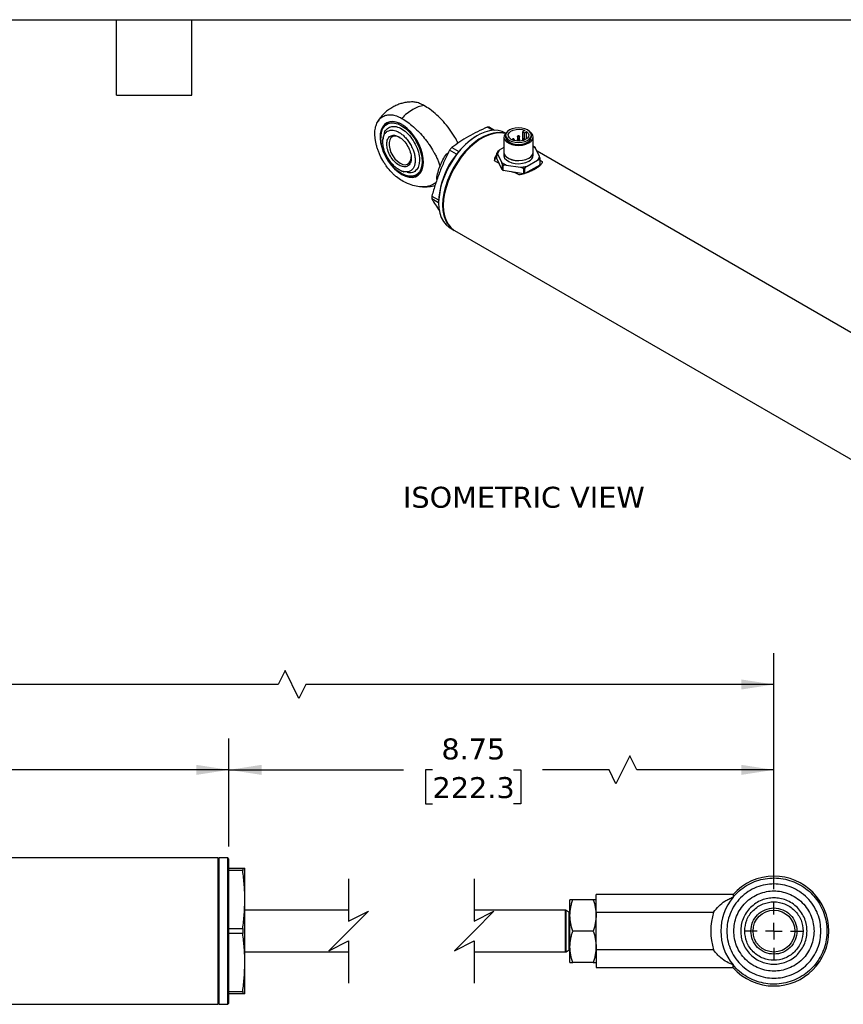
# Model space of a CAD drawing. Header units: inches. Extents: x 0.7 to 32.2, y 0.7 to 24.8.
# Tile 4 of 5: x 14.9 to 24.7, y 13 to 24.8. Entities that reach past the tile are written whole.
import ezdxf

# ---------------------------------------------------------------- set-up
doc = ezdxf.new("R2010")
doc.units = ezdxf.units.IN
doc.header["$LTSCALE"] = 3
doc.header["$MEASUREMENT"] = 0
doc.linetypes.add('SLD-Center', pattern=[0.75, 0.6, -0.05, 0.05, -0.05])
doc.linetypes.add('SLD-Solid', pattern=[0])
doc.layers.add('CENTER', color=40, linetype='SLD-Center')
doc.layers.add('DIMENSIONS', color=140, linetype='SLD-Solid', lineweight=25)
doc.layers.add('TEXT', color=140, linetype='SLD-Solid', lineweight=25)
doc.styles.add('SLDTEXTSTYLE0', font='VERDANA.TTF')
doc.dimstyles.new('SLDDIMSTYLE2', dxfattribs={"dimtxt": 0.254883, "dimasz": 0.39, "dimexe": 0, "dimexo": 0.0625, "dimgap": 0.063721, "dimtad": 0, "dimtih": 1, "dimtoh": 1, "dimrnd": 1e-09, "dimzin": 12, "dimdsep": 46, "dimtxsty": 'SLDTEXTSTYLE0', "dimsah": 1, "dimcen": 0.09, "dimadec": 0, "dimazin": 3, "dimtfac": 1, "dimtofl": 0, "dimtmove": 0, "dimatfit": 3, "dimfxl": 0, "dimfrac": 2, "dimtolj": 1, "dimtzin": 12, "dimarcsym": 0})
doc.dimstyles.new('SLDDIMSTYLE3', dxfattribs={"dimtxt": 0.254883, "dimasz": 0.39, "dimexe": 0, "dimexo": 0.0625, "dimgap": 0.063721, "dimtad": 0, "dimtih": 1, "dimtoh": 1, "dimrnd": 1e-09, "dimzin": 4, "dimdsep": 46, "dimtxsty": 'SLDTEXTSTYLE0', "dimsah": 1, "dimcen": 0.09, "dimadec": 0, "dimazin": 1, "dimtfac": 1, "dimtofl": 0, "dimtmove": 0, "dimatfit": 3, "dimfxl": 0, "dimfrac": 2, "dimtolj": 1, "dimtzin": 12, "dimarcsym": 0})

# ---------------------------------------------------------------- blocks, each defined once
blk = doc.blocks.new('_D_2')
at = {"layer": 'DIMENSIONS'}
for p, q in [((4.455, 14.363), (4.455, 17.183)), ((23.908, 14.363), (23.908, 17.183)), ((18.065, 16.974), (17.982, 16.808)), ((18.232, 16.641), (18.065, 16.974)), ((4.455, 16.808), (11.559, 16.808)), ((11.905, 16.808), (11.819, 16.808)), ((11.819, 16.808), (11.819, 16.403)), ((12.874, 16.808), (12.96, 16.808)), ((12.96, 16.808), (12.96, 16.403)), ((17.982, 16.808), (13.219, 16.808)), ((18.315, 16.808), (18.232, 16.641)), ((23.908, 16.808), (18.315, 16.808)), ((11.819, 16.403), (11.905, 16.403)), ((12.96, 16.403), (12.874, 16.403))]:
    blk.add_line(p, q, dxfattribs=at)
for points in [[(4.455, 16.808), (4.845, 16.748), (4.845, 16.868)], [(23.908, 16.808), (23.518, 16.868), (23.518, 16.748)]]:
    blk.add_solid(points, dxfattribs=at)
at = {"layer": 'DIMENSIONS', "char_height": 0.25, "attachment_point": 1, "style": 'SLDTEXTSTYLE0'}
for s, insert in [('21.69', (11.905, 17.182)), ('551.0', (11.905, 16.72))]:
    blk.add_mtext(s, dxfattribs=dict(at, insert=insert))
blk = doc.blocks.new('_D_3')
at = {"layer": 'DIMENSIONS'}
for p, q in [((5.895, 14.872), (5.895, 16.163)), ((17.395, 14.872), (17.395, 16.163)), ((5.895, 15.788), (10.731, 15.788)), ((11.077, 15.788), (10.991, 15.788)), ((10.991, 15.788), (10.991, 15.383)), ((12.046, 15.788), (12.132, 15.788)), ((12.132, 15.788), (12.132, 15.383)), ((17.395, 15.788), (12.392, 15.788)), ((10.991, 15.383), (11.077, 15.383)), ((12.132, 15.383), (12.046, 15.383))]:
    blk.add_line(p, q, dxfattribs=at)
for points in [[(5.895, 15.788), (6.285, 15.728), (6.285, 15.848)], [(17.395, 15.788), (17.005, 15.848), (17.005, 15.728)]]:
    blk.add_solid(points, dxfattribs=at)
at = {"layer": 'DIMENSIONS', "char_height": 0.25, "attachment_point": 1, "style": 'SLDTEXTSTYLE0'}
for s, insert in [('11.50', (11.077, 16.163)), ('292.1', (11.077, 15.701))]:
    blk.add_mtext(s, dxfattribs=dict(at, insert=insert))
blk = doc.blocks.new('_D_5')
at = {"layer": 'DIMENSIONS'}
for p, q in [((17.395, 14.872), (17.395, 16.163)), ((23.908, 14.363), (23.908, 16.163)), ((22.187, 15.955), (22.02, 15.621)), ((22.27, 15.788), (22.187, 15.955)), ((17.395, 15.788), (19.482, 15.788)), ((19.828, 15.788), (19.742, 15.788)), ((19.742, 15.788), (19.742, 15.383)), ((20.797, 15.788), (20.883, 15.788)), ((20.883, 15.788), (20.883, 15.383)), ((21.937, 15.788), (21.143, 15.788)), ((22.02, 15.621), (21.937, 15.788)), ((23.908, 15.788), (22.27, 15.788)), ((19.742, 15.383), (19.828, 15.383)), ((20.883, 15.383), (20.797, 15.383))]:
    blk.add_line(p, q, dxfattribs=at)
for points in [[(17.395, 15.788), (17.785, 15.728), (17.785, 15.848)], [(23.908, 15.788), (23.518, 15.848), (23.518, 15.728)]]:
    blk.add_solid(points, dxfattribs=at)
at = {"layer": 'DIMENSIONS', "char_height": 0.25, "attachment_point": 1, "style": 'SLDTEXTSTYLE0'}
for s, insert in [('8.75', (19.934, 16.163)), ('222.3', (19.828, 15.701))]:
    blk.add_mtext(s, dxfattribs=dict(at, insert=insert))
blk = doc.blocks.new('SW_CENTERMARKSYMBOL_1')
at = {"layer": 'CENTER', "color": 0}
for p, q in [((0, 0.2), (0, 0.35)), ((-0.2, 0), (-0.351, 0)), ((0, 0), (-0.1, 0)), ((0, 0), (0, 0.1)), ((0, 0), (0, -0.1)), ((0, 0), (0.1, 0)), ((0.2, 0), (0.35, 0)), ((0, -0.2), (0, -0.351))]:
    blk.add_line(p, q, dxfattribs=at)

msp = doc.modelspace()

# ---------------------------------------------------------------- linework, layer by layer
for p, q in [((20.549, 23.429), (20.482, 23.467)), ((20.509, 23.465), (20.569, 23.43)), ((20.931, 23.427), (20.905, 23.412)), ((20.905, 23.412), (20.926, 23.4)), ((20.905, 23.412), (20.905, 23.306)), ((20.926, 23.4), (20.952, 23.415)), ((20.952, 23.327), (20.952, 23.415)), ((19.209, 23.349), (19.209, 23.34)), ((20.365, 23.367), (20.357, 23.362)), ((20.681, 23.348), (20.681, 23.168)), ((20.701, 23.395), (20.693, 23.399)), ((20.702, 23.371), (20.702, 23.348)), ((20.781, 23.317), (20.781, 23.314)), ((20.804, 23.306), (20.804, 23.317)), ((20.843, 23.353), (20.843, 23.317)), ((20.843, 23.317), (20.843, 23.3)), ((20.867, 23.317), (20.867, 23.353)), ((20.867, 23.3), (20.867, 23.317)), ((20.906, 23.317), (20.906, 23.306)), ((20.926, 23.323), (20.926, 23.4)), ((20.93, 23.314), (20.93, 23.317)), ((21.009, 23.348), (21.009, 23.371)), ((21.029, 23.168), (21.029, 23.348)), ((20.115, 23.142), (20.032, 23.19)), ((20.058, 23.222), (20.141, 23.175)), ((20.681, 23.222), (20.626, 23.191)), ((21.053, 23.224), (21.029, 23.238)), ((21.059, 23.216), (21.029, 23.233)), ((21.105, 23.117), (21.059, 23.216)), ((26.715, 19.923), (21.077, 23.178)), ((19.993, 23.142), (20.022, 23.169)), ((20.005, 23.135), (19.993, 23.142)), ((20.625, 23.032), (20.57, 23.063)), ((20.596, 23.093), (20.596, 23.154)), ((20.661, 22.955), (20.596, 23.093)), ((20.606, 23.146), (20.652, 23.047)), ((20.68, 23.168), (20.68, 23.131)), ((20.958, 22.999), (21.084, 23.072)), ((21.031, 23.131), (21.031, 23.168)), ((21.109, 23.074), (21.109, 23.014)), ((21.114, 23.025), (21.114, 23.085)), ((21.114, 23.07), (21.14, 23.055)), ((20.661, 23.015), (20.661, 22.955)), ((20.674, 22.947), (20.674, 23.007)), ((20.915, 22.91), (20.674, 22.947)), ((20.709, 23.014), (20.88, 22.987)), ((20.915, 22.97), (20.915, 22.91)), ((21.109, 23.014), (20.933, 22.912)), ((20.933, 22.912), (20.933, 22.973)), ((19.457, 22.912), (19.464, 22.908)), ((19.883, 22.844), (19.878, 22.847)), ((19.881, 22.84), (19.878, 22.847)), ((20.863, 22.895), (20.808, 22.926)), ((19.82, 22.643), (19.901, 22.596)), ((19.901, 22.561), (19.82, 22.608)), ((19.901, 22.572), (19.901, 22.563)), ((20.037, 22.263), (20.084, 22.235)), ((20.092, 22.23), (26.059, 18.786)), ((17.265, 14.737), (7.211, 14.737)), ((17.28, 14.737), (17.265, 14.722)), ((17.265, 12.987), (17.265, 14.737)), ((17.38, 14.737), (17.28, 14.737)), ((17.28, 12.987), (17.28, 14.737)), ((17.395, 14.722), (17.38, 14.737)), ((17.38, 12.987), (17.38, 14.737)), ((17.395, 13.002), (17.395, 14.722)), ((17.395, 14.612), (17.559, 14.612)), ((17.559, 14.612), (17.585, 14.612)), ((17.559, 14.612), (17.559, 14.584)), ((17.585, 14.237), (17.585, 14.612)), ((17.559, 14.584), (17.395, 14.584)), ((17.585, 13.487), (17.585, 14.237)), ((21.504, 14.237), (21.47, 14.237)), ((21.47, 14.05), (21.47, 14.237)), ((21.749, 14.237), (21.504, 14.237)), ((21.783, 14.237), (21.749, 14.237)), ((23.419, 14.3), (21.783, 14.3)), ((21.783, 14.088), (21.783, 14.3)), ((23.419, 14.3), (23.419, 14.267)), ((18.825, 14.112), (17.585, 14.112)), ((21.416, 14.112), (20.325, 14.112)), ((21.416, 13.613), (21.416, 14.112)), ((21.462, 14.087), (21.424, 14.109)), ((21.424, 13.862), (21.424, 14.109)), ((21.47, 14.087), (21.462, 14.087)), ((21.462, 13.862), (21.462, 14.087)), ((21.47, 13.675), (21.47, 14.05)), ((21.783, 14.088), (23.187, 14.088)), ((21.783, 13.637), (21.783, 14.088)), ((17.395, 13.891), (17.559, 13.891)), ((17.559, 13.891), (17.559, 13.834)), ((17.559, 13.834), (17.395, 13.834)), ((21.424, 13.615), (21.424, 13.862)), ((21.462, 13.637), (21.462, 13.862)), ((21.749, 13.862), (21.504, 13.862)), ((21.47, 13.487), (21.47, 13.675)), ((17.585, 13.613), (18.825, 13.613)), ((20.325, 13.613), (21.416, 13.613)), ((21.424, 13.615), (21.462, 13.637)), ((21.462, 13.637), (21.47, 13.637)), ((21.783, 13.637), (21.783, 13.425)), ((23.187, 13.637), (21.783, 13.637)), ((17.585, 13.112), (17.585, 13.487)), ((21.47, 13.487), (21.504, 13.487)), ((21.749, 13.487), (21.504, 13.487)), ((21.749, 13.487), (21.783, 13.487)), ((21.783, 13.425), (23.419, 13.425)), ((23.419, 13.425), (23.419, 13.458)), ((17.395, 13.141), (17.559, 13.141)), ((17.559, 13.112), (17.395, 13.112)), ((17.559, 13.141), (17.559, 13.112)), ((17.585, 13.112), (17.559, 13.112)), ((6.015, 12.987), (17.265, 12.987)), ((17.265, 13.002), (17.28, 12.987)), ((17.28, 12.987), (17.38, 12.987)), ((17.38, 12.987), (17.395, 13.002))]:
    msp.add_line(p, q)
at = {"flags": 128}
for points in [[(19.461, 22.901), (19.504, 22.88), (19.547, 22.869), (19.587, 22.866), (19.623, 22.874), (19.655, 22.891), (19.681, 22.916), (19.7, 22.95), (19.713, 22.991), (19.719, 23.038), (19.717, 23.09), (19.708, 23.145), (19.691, 23.201), (19.668, 23.257), (19.639, 23.312), (19.605, 23.364), (19.567, 23.41), (19.526, 23.451), (19.482, 23.485), (19.439, 23.51), (19.395, 23.526), (19.354, 23.533), (19.316, 23.531), (19.282, 23.519), (19.253, 23.497), (19.23, 23.467), (19.213, 23.43), (19.204, 23.386), (19.202, 23.336), (19.208, 23.283), (19.221, 23.227), (19.24, 23.17), (19.266, 23.115), (19.298, 23.061), (19.334, 23.012), (19.374, 22.968), (19.417, 22.931), (19.461, 22.901)], [(19.464, 23.496), (19.432, 23.512), (19.39, 23.526), (19.35, 23.531), (19.313, 23.526), (19.28, 23.512), (19.253, 23.489), (19.232, 23.457), (19.218, 23.418), (19.21, 23.373), (19.209, 23.349)], [(19.457, 23.483), (19.5, 23.454), (19.541, 23.417), (19.58, 23.374), (19.616, 23.325), (19.646, 23.272), (19.671, 23.217), (19.689, 23.161), (19.7, 23.107), (19.704, 23.055), (19.7, 23.007), (19.689, 22.966), (19.671, 22.931), (19.646, 22.905), (19.616, 22.887), (19.58, 22.879), (19.541, 22.88), (19.5, 22.892), (19.457, 22.912), (19.414, 22.941), (19.372, 22.978), (19.333, 23.022), (19.298, 23.071), (19.267, 23.123), (19.243, 23.179), (19.224, 23.234), (19.213, 23.289), (19.209, 23.34), (19.213, 23.388), (19.224, 23.43), (19.243, 23.464), (19.267, 23.491), (19.298, 23.508), (19.333, 23.516), (19.372, 23.515), (19.414, 23.504), (19.457, 23.483)], [(20.693, 23.399), (20.661, 23.415), (20.613, 23.427), (20.562, 23.43), (20.508, 23.423), (20.452, 23.407), (20.394, 23.383), (20.336, 23.349), (20.278, 23.307), (20.221, 23.258), (20.167, 23.202), (20.116, 23.14), (20.069, 23.073), (20.026, 23.002), (19.989, 22.929), (19.958, 22.854), (19.933, 22.779), (19.915, 22.705), (19.904, 22.632), (19.901, 22.563), (19.904, 22.498), (19.915, 22.438), (19.933, 22.385), (19.958, 22.338), (19.989, 22.299), (20.026, 22.269), (20.037, 22.263)], [(20.718, 23.41), (20.695, 23.388), (20.683, 23.364), (20.682, 23.339), (20.691, 23.314), (20.711, 23.292), (20.74, 23.273), (20.776, 23.259), (20.817, 23.25), (20.861, 23.248), (20.904, 23.252), (20.944, 23.262), (20.978, 23.277)], [(20.964, 23.308), (20.988, 23.326), (21.004, 23.348), (21.009, 23.371), (21.004, 23.394), (20.988, 23.415), (20.964, 23.433), (20.932, 23.448), (20.895, 23.456), (20.855, 23.459), (20.816, 23.456), (20.779, 23.448), (20.747, 23.433), (20.722, 23.415), (20.707, 23.394), (20.702, 23.371), (20.707, 23.348), (20.722, 23.326), (20.747, 23.308), (20.779, 23.294), (20.816, 23.285), (20.855, 23.282), (20.895, 23.285), (20.932, 23.294), (20.964, 23.308)], [(20.952, 23.415), (20.971, 23.396), (20.978, 23.375), (20.975, 23.354), (20.961, 23.334), (20.937, 23.318), (20.906, 23.306), (20.87, 23.3), (20.833, 23.301), (20.798, 23.308), (20.768, 23.32), (20.746, 23.338), (20.734, 23.358), (20.733, 23.379), (20.743, 23.4), (20.763, 23.418), (20.792, 23.432), (20.826, 23.44), (20.863, 23.442), (20.899, 23.437), (20.931, 23.427)], [(20.978, 23.277), (21.005, 23.297), (21.023, 23.32), (21.029, 23.345), (21.025, 23.37), (21.011, 23.394), (20.993, 23.41)], [(19.441, 23.342), (19.409, 23.356), (19.379, 23.36), (19.353, 23.354), (19.331, 23.339), (19.316, 23.314), (19.309, 23.283), (19.309, 23.246), (19.316, 23.206), (19.331, 23.164), (19.353, 23.124), (19.379, 23.088), (19.409, 23.058), (19.441, 23.035), (19.472, 23.021), (19.502, 23.017), (19.529, 23.023), (19.55, 23.038), (19.565, 23.062), (19.573, 23.094), (19.574, 23.112)], [(20.697, 23.391), (20.661, 23.399), (20.61, 23.402), (20.556, 23.396), (20.499, 23.38), (20.442, 23.355), (20.383, 23.321), (20.326, 23.28), (20.269, 23.23), (20.215, 23.174), (20.164, 23.112), (20.117, 23.045), (20.074, 22.975), (20.037, 22.902), (20.006, 22.827), (19.981, 22.752), (19.963, 22.677), (19.952, 22.605), (19.948, 22.535), (19.952, 22.47), (19.963, 22.411), (19.981, 22.357), (20.006, 22.31), (20.037, 22.272), (20.074, 22.241), (20.088, 22.233)], [(20.696, 23.389), (20.669, 23.395), (20.618, 23.398), (20.564, 23.391), (20.507, 23.375), (20.45, 23.35), (20.391, 23.317), (20.333, 23.275), (20.277, 23.226), (20.223, 23.17), (20.172, 23.108), (20.125, 23.041), (20.082, 22.97), (20.045, 22.897), (20.014, 22.822), (19.989, 22.747), (19.971, 22.673), (19.96, 22.6), (19.956, 22.531), (19.96, 22.466), (19.971, 22.406), (19.989, 22.352), (20.014, 22.306), (20.045, 22.267), (20.082, 22.237), (20.092, 22.23)], [(20.702, 23.348), (20.707, 23.325), (20.722, 23.304), (20.747, 23.286), (20.779, 23.272), (20.816, 23.263), (20.855, 23.26), (20.895, 23.263), (20.932, 23.272), (20.964, 23.286)], [(20.782, 23.314), (20.782, 23.314), (20.781, 23.317)], [(20.804, 23.317), (20.804, 23.317), (20.804, 23.314), (20.801, 23.312), (20.797, 23.31), (20.793, 23.31), (20.792, 23.31)], [(20.847, 23.348), (20.844, 23.35), (20.843, 23.353)], [(20.867, 23.317), (20.867, 23.317), (20.866, 23.314), (20.864, 23.312), (20.86, 23.31), (20.855, 23.31), (20.851, 23.31), (20.847, 23.312), (20.844, 23.314), (20.843, 23.317)], [(20.867, 23.353), (20.867, 23.353), (20.866, 23.35), (20.864, 23.348), (20.86, 23.346), (20.855, 23.346), (20.851, 23.346), (20.847, 23.348)], [(20.91, 23.312), (20.907, 23.314), (20.906, 23.317)], [(20.681, 23.181), (20.68, 23.158), (20.69, 23.133), (20.71, 23.111), (20.739, 23.091), (20.776, 23.077), (20.817, 23.069), (20.861, 23.066), (20.904, 23.07), (20.945, 23.08), (20.98, 23.096)], [(20.68, 23.131), (20.68, 23.122), (20.69, 23.097), (20.71, 23.074), (20.739, 23.055), (20.776, 23.041), (20.817, 23.032), (20.861, 23.03), (20.904, 23.034), (20.945, 23.044), (20.98, 23.06)], [(20.681, 23.168), (20.682, 23.158), (20.691, 23.133), (20.711, 23.111), (20.74, 23.092), (20.776, 23.078), (20.817, 23.069), (20.861, 23.067), (20.904, 23.071), (20.944, 23.081), (20.978, 23.096)], [(19.464, 22.908), (19.475, 22.902), (19.518, 22.883), (19.559, 22.874), (19.598, 22.874), (19.633, 22.884), (19.662, 22.903), (19.687, 22.93), (19.704, 22.965), (19.715, 23.007), (19.719, 23.055)]]:
    msp.add_lwpolyline(points, dxfattribs=at)
msp.add_circle((23.908, 13.862), 0.25)
for centre, radius, start, end in [((19.899, 23.163), 0.599, 120.6902, 137.0439), ((19.768, 23.39), 0.337, 97.2121, 121.2266), ((20.473, 23.211), 0.257, 81.9467, 87.8343), ((20.886, 22.53), 0.986, 122.4546, 177.5508), ((20.918, 23.328), 0.0179, 242.664, 272.6026), ((20.925, 23.317), 0.00464, 317.8668, 358.5918), ((20.932, 23.356), 0.0771, 294.3096, 354.3702), ((20.848, 22.56), 1.031, 140.0404, 142.3705), ((20.95, 23.171), 0.0806, 291.8525, 7.1391), ((20.686, 23.054), 0.116, 140.5954, 175.5284), ((20.697, 23.113), 0.109, 151.9996, 156.1309), ((20.946, 23.174), 0.0839, 292.8864, 355.7934), ((20.947, 23.138), 0.0846, 292.8864, 355.7934), ((21.015, 23.125), 0.107, 331.975, 338.228), ((20.793, 23.228), 0.251, 238.2297, 241.7756), ((20.793, 23.168), 0.251, 238.2297, 241.7756), ((20.858, 23.396), 0.43, 277.5559, 280.0302), ((21.015, 23.064), 0.107, 331.975, 338.228), ((20.858, 23.338), 0.432, 277.5596, 279.2682), ((20.42, 22.625), 0.601, 178.3307, 181.6693), ((23.908, 13.862), 0.656, 90.0001, 138.1701), ((23.908, 13.862), 0.656, 270, 90), ((23.908, 13.862), 0.634, 140.3905, 219.6095), ((21.416, 14.097), 0.015, 60.0016, 90.0001), ((23.908, 13.862), 0.755, 162.6287, 197.3713), ((21.416, 13.628), 0.015, 269.9994, 299.9987), ((23.908, 13.862), 0.656, 221.8299, 269.9999)]:
    msp.add_arc(centre, radius, start, end)
for points, knots in [([(19.575, 23.767), (19.558, 23.766), (19.532, 23.765), (19.491, 23.758), (19.45, 23.748), (19.401, 23.73), (19.352, 23.706), (19.302, 23.675), (19.255, 23.636), (19.212, 23.59), (19.188, 23.555), (19.177, 23.538)], [0, 0, 0, 0, 0.103231, 0.163008, 0.26305, 0.369366, 0.485399, 0.6083, 0.736452, 0.868464, 1, 1, 1, 1]), ([(19.726, 23.724), (19.708, 23.734), (19.672, 23.752), (19.621, 23.767), (19.589, 23.767), (19.575, 23.768)], [0, 0, 0, 0, 0.340027, 0.689914, 1, 1, 1, 1]), ([(20.134, 23.275), (20.121, 23.299), (20.091, 23.358), (20.031, 23.445), (19.959, 23.534), (19.879, 23.613), (19.801, 23.678), (19.749, 23.71), (19.726, 23.724)], [0, 0, 0, 0, 0.12433, 0.301267, 0.483229, 0.663799, 0.848688, 1, 1, 1, 1]), ([(19.461, 22.828), (19.439, 22.841), (19.418, 22.855), (19.388, 22.88), (19.377, 22.889), (19.357, 22.908), (19.347, 22.917), (19.318, 22.948), (19.299, 22.97), (19.273, 23.006), (19.265, 23.018), (19.248, 23.043), (19.24, 23.056), (19.218, 23.094), (19.205, 23.121), (19.187, 23.161), (19.182, 23.175), (19.172, 23.202), (19.163, 23.229), (19.156, 23.256), (19.15, 23.283), (19.147, 23.296), (19.141, 23.336), (19.139, 23.361), (19.139, 23.397), (19.139, 23.409), (19.141, 23.432), (19.143, 23.444), (19.149, 23.476), (19.155, 23.495), (19.167, 23.522), (19.172, 23.531), (19.182, 23.546), (19.187, 23.554), (19.205, 23.574), (19.218, 23.585), (19.248, 23.602), (19.264, 23.608), (19.29, 23.613), (19.299, 23.615), (19.318, 23.615), (19.328, 23.615), (19.357, 23.612), (19.377, 23.608), (19.418, 23.593), (19.439, 23.583), (19.461, 23.571)], [0, 0, 0, 0, 0.0625, 0.0625, 0.09375, 0.09375, 0.125, 0.125, 0.1875, 0.1875, 0.21875, 0.21875, 0.25, 0.25, 0.3125, 0.3125, 0.34375, 0.34375, 0.375, 0.40625, 0.40625, 0.4375, 0.4375, 0.5, 0.5, 0.53125, 0.53125, 0.5625, 0.5625, 0.625, 0.625, 0.65625, 0.65625, 0.6875, 0.6875, 0.75, 0.75, 0.8125, 0.8125, 0.84375, 0.84375, 0.875, 0.875, 0.9375, 0.9375, 1, 1, 1, 1]), ([(19.461, 23.571), (19.508, 23.544), (19.554, 23.51), (19.611, 23.461), (19.622, 23.45), (19.645, 23.429), (19.656, 23.418), (19.688, 23.384), (19.709, 23.361), (19.74, 23.323), (19.75, 23.311), (19.769, 23.285), (19.779, 23.271), (19.807, 23.23), (19.825, 23.202), (19.849, 23.159), (19.857, 23.145), (19.872, 23.115), (19.879, 23.1), (19.892, 23.07), (19.898, 23.055), (19.909, 23.024), (19.913, 23.009), (19.917, 22.994)], [0, 0, 0, 0, 0.25, 0.25, 0.3125, 0.3125, 0.375, 0.375, 0.5, 0.5, 0.5625, 0.5625, 0.625, 0.625, 0.75, 0.75, 0.8125, 0.8125, 0.875, 0.875, 0.9375, 0.9375, 1, 1, 1, 1]), ([(19.234, 23.292), (19.234, 23.295), (19.234, 23.3), (19.234, 23.307), (19.235, 23.315), (19.236, 23.322), (19.237, 23.329), (19.238, 23.336), (19.239, 23.342), (19.241, 23.349), (19.243, 23.355), (19.245, 23.361), (19.251, 23.376), (19.264, 23.398), (19.289, 23.419), (19.32, 23.43), (19.354, 23.431), (19.39, 23.423), (19.427, 23.406), (19.463, 23.381), (19.5, 23.348), (19.534, 23.307), (19.56, 23.267), (19.578, 23.234), (19.59, 23.208), (19.6, 23.184), (19.608, 23.159), (19.614, 23.135), (19.617, 23.115), (19.619, 23.1), (19.62, 23.089), (19.621, 23.079), (19.621, 23.072), (19.621, 23.069)], [0, 0, 0, 0, 0.01089, 0.02177, 0.032645, 0.043522, 0.054405, 0.065299, 0.07621, 0.087143, 0.098102, 0.109093, 0.12012, 0.184274, 0.250051, 0.31345, 0.37998, 0.437402, 0.499924, 0.558154, 0.619872, 0.684155, 0.749803, 0.785243, 0.815538, 0.850497, 0.879904, 0.911187, 0.941695, 0.956969, 0.97133, 0.985795, 1, 1, 1, 1]), ([(19.253, 23.393), (19.253, 23.395), (19.257, 23.421), (19.287, 23.453), (19.34, 23.48), (19.409, 23.473), (19.482, 23.435), (19.553, 23.37), (19.613, 23.286), (19.655, 23.192), (19.671, 23.119), (19.672, 23.082), (19.672, 23.073)], [0, 0, 0, 0, 0.006396, 0.1259147, 0.2454335, 0.3649522, 0.4844709, 0.6039896, 0.7235083, 0.843027, 0.9625457, 1, 1, 1, 1]), ([(20.482, 23.467), (20.443, 23.449), (20.404, 23.431), (20.328, 23.393), (20.292, 23.373), (20.256, 23.353)], [0, 0, 0, 0, 0.5, 0.5, 1, 1, 1, 1]), ([(19.621, 23.069), (19.621, 23.067), (19.621, 23.062), (19.621, 23.056), (19.62, 23.048), (19.619, 23.04), (19.617, 23.027), (19.614, 23.011), (19.608, 22.995), (19.6, 22.979), (19.59, 22.965), (19.578, 22.953), (19.56, 22.94), (19.534, 22.931), (19.5, 22.93), (19.463, 22.939), (19.427, 22.956), (19.39, 22.981), (19.354, 23.015), (19.32, 23.055), (19.289, 23.102), (19.264, 23.151), (19.25, 23.191), (19.243, 23.218), (19.24, 23.234), (19.237, 23.249), (19.235, 23.264), (19.234, 23.278), (19.234, 23.288), (19.234, 23.292)], [0, 0, 0, 0, 0.009489, 0.018952, 0.028671, 0.043032, 0.058308, 0.088816, 0.120099, 0.149505, 0.184466, 0.214759, 0.250202, 0.31585, 0.380134, 0.441853, 0.500083, 0.562606, 0.620029, 0.686558, 0.749959, 0.815736, 0.879892, 0.900078, 0.920156, 0.940155, 0.960108, 0.980045, 1, 1, 1, 1]), ([(19.253, 23.393), (19.249, 23.381), (19.24, 23.357), (19.237, 23.331), (19.236, 23.317)], [0, 0, 0, 0, 0.473198, 1, 1, 1, 1]), ([(19.281, 23.265), (19.281, 23.287), (19.285, 23.307), (19.3, 23.339), (19.311, 23.352), (19.338, 23.367), (19.354, 23.371), (19.389, 23.367), (19.408, 23.36), (19.427, 23.349)], [0, 0, 0, 0, 0.25, 0.25, 0.5, 0.5, 0.75, 0.75, 1, 1, 1, 1]), ([(19.427, 23.349), (19.447, 23.338), (19.466, 23.323), (19.501, 23.286), (19.517, 23.264), (19.544, 23.217), (19.555, 23.192), (19.57, 23.143), (19.574, 23.118), (19.574, 23.096)], [0, 0, 0, 0, 0.25, 0.25, 0.5, 0.5, 0.75, 0.75, 1, 1, 1, 1]), ([(20.256, 23.353), (20.22, 23.332), (20.186, 23.311), (20.121, 23.268), (20.089, 23.245), (20.058, 23.222)], [0, 0, 0, 0, 0.5, 0.5, 1, 1, 1, 1]), ([(20.793, 23.326), (20.791, 23.326), (20.789, 23.326), (20.786, 23.325), (20.784, 23.323), (20.782, 23.321), (20.781, 23.318), (20.781, 23.317), (20.781, 23.317)], [0, 0, 0, 0, 0.273865, 0.382471, 0.563473, 0.748492, 0.938732, 1, 1, 1, 1]), ([(20.79, 23.321), (20.789, 23.321), (20.788, 23.322), (20.788, 23.323), (20.789, 23.324), (20.79, 23.324)], [0, 0, 0, 0, 0.5, 0.5, 1, 1, 1, 1]), ([(20.79, 23.324), (20.79, 23.325), (20.791, 23.325), (20.794, 23.325), (20.795, 23.325), (20.796, 23.324)], [0, 0, 0, 0, 0.5, 0.5, 1, 1, 1, 1]), ([(20.804, 23.317), (20.804, 23.317), (20.804, 23.319), (20.803, 23.322), (20.8, 23.325), (20.797, 23.326), (20.794, 23.326), (20.793, 23.326)], [0, 0, 0, 0, 0.138057, 0.358156, 0.576888, 0.738462, 1, 1, 1, 1]), ([(20.855, 23.363), (20.854, 23.363), (20.851, 23.362), (20.848, 23.361), (20.846, 23.359), (20.844, 23.357), (20.843, 23.354), (20.844, 23.353), (20.844, 23.353)], [0, 0, 0, 0, 0.273865, 0.382471, 0.563473, 0.748492, 0.938732, 1, 1, 1, 1]), ([(20.855, 23.326), (20.854, 23.326), (20.851, 23.326), (20.848, 23.325), (20.846, 23.323), (20.844, 23.321), (20.843, 23.318), (20.844, 23.317), (20.844, 23.317)], [0, 0, 0, 0, 0.274081, 0.382773, 0.563917, 0.749083, 0.939473, 1, 1, 1, 1]), ([(20.852, 23.324), (20.85, 23.323), (20.85, 23.322), (20.854, 23.32), (20.857, 23.32), (20.858, 23.321)], [0, 0, 0, 0, 0.5, 0.5, 1, 1, 1, 1]), ([(20.852, 23.361), (20.851, 23.36), (20.851, 23.359), (20.851, 23.358), (20.851, 23.357), (20.853, 23.356), (20.854, 23.356), (20.856, 23.356), (20.858, 23.356), (20.858, 23.357)], [0, 0, 0, 0, 0.25, 0.25, 0.5, 0.5, 0.75, 0.75, 1, 1, 1, 1]), ([(20.858, 23.357), (20.86, 23.358), (20.86, 23.36), (20.857, 23.362), (20.854, 23.362), (20.852, 23.361)], [0, 0, 0, 0, 0.5, 0.5, 1, 1, 1, 1]), ([(20.858, 23.321), (20.86, 23.322), (20.86, 23.323), (20.857, 23.325), (20.854, 23.325), (20.852, 23.324)], [0, 0, 0, 0, 0.5, 0.5, 1, 1, 1, 1]), ([(20.867, 23.353), (20.867, 23.354), (20.867, 23.356), (20.865, 23.359), (20.863, 23.361), (20.859, 23.362), (20.857, 23.363), (20.855, 23.363)], [0, 0, 0, 0, 0.138057, 0.358156, 0.576888, 0.738462, 1, 1, 1, 1]), ([(20.867, 23.317), (20.867, 23.317), (20.867, 23.319), (20.865, 23.322), (20.863, 23.325), (20.859, 23.326), (20.857, 23.326), (20.855, 23.326)], [0, 0, 0, 0, 0.13786, 0.358009, 0.576792, 0.738403, 1, 1, 1, 1]), ([(20.918, 23.326), (20.916, 23.326), (20.914, 23.326), (20.911, 23.325), (20.909, 23.323), (20.907, 23.321), (20.906, 23.318), (20.906, 23.317), (20.906, 23.317)], [0, 0, 0, 0, 0.273865, 0.382471, 0.563473, 0.748492, 0.938732, 1, 1, 1, 1]), ([(20.915, 23.321), (20.914, 23.321), (20.913, 23.322), (20.913, 23.323), (20.914, 23.324), (20.915, 23.324)], [0, 0, 0, 0, 0.5, 0.5, 1, 1, 1, 1]), ([(20.915, 23.324), (20.916, 23.325), (20.917, 23.325), (20.919, 23.325), (20.92, 23.325), (20.921, 23.324)], [0, 0, 0, 0, 0.5, 0.5, 1, 1, 1, 1]), ([(20.93, 23.317), (20.93, 23.317), (20.93, 23.319), (20.928, 23.322), (20.925, 23.325), (20.922, 23.326), (20.919, 23.326), (20.918, 23.326)], [0, 0, 0, 0, 0.138057, 0.358156, 0.576888, 0.738462, 1, 1, 1, 1]), ([(19.574, 23.096), (19.574, 23.074), (19.57, 23.054), (19.555, 23.022), (19.544, 23.01), (19.517, 22.994), (19.501, 22.991), (19.466, 22.994), (19.447, 23.001), (19.408, 23.023), (19.389, 23.038), (19.354, 23.076), (19.338, 23.098), (19.311, 23.144), (19.3, 23.169), (19.285, 23.219), (19.281, 23.243), (19.281, 23.265)], [0, 0, 0, 0, 0.125, 0.125, 0.25, 0.25, 0.375, 0.375, 0.5, 0.5, 0.625, 0.625, 0.75, 0.75, 0.875, 0.875, 1, 1, 1, 1]), ([(20.032, 23.19), (20.01, 23.147), (19.989, 23.103), (19.948, 23.015), (19.929, 22.97), (19.912, 22.924)], [0, 0, 0, 0, 0.5, 0.5, 1, 1, 1, 1]), ([(20.626, 23.191), (20.624, 23.19), (20.622, 23.188), (20.617, 23.185), (20.614, 23.183), (20.61, 23.179), (20.607, 23.176), (20.604, 23.172), (20.603, 23.171), (20.602, 23.167), (20.601, 23.166), (20.601, 23.164)], [0, 0, 0, 0, 0.25, 0.25, 0.5, 0.5, 0.75, 0.75, 0.875, 0.875, 1, 1, 1, 1]), ([(20.626, 23.191), (20.625, 23.19), (20.623, 23.187), (20.62, 23.182), (20.618, 23.178), (20.615, 23.173), (20.612, 23.168), (20.61, 23.161), (20.607, 23.154), (20.606, 23.148), (20.606, 23.146)], [0, 0, 0, 0, 0.099898, 0.19975, 0.299663, 0.399741, 0.500089, 0.666927, 0.833401, 1, 1, 1, 1]), ([(21.059, 23.216), (21.058, 23.219), (21.056, 23.223), (21.054, 23.225), (21.053, 23.226)], [0, 0, 0, 0, 0.631063, 1, 1, 1, 1]), ([(19.672, 23.073), (19.671, 23.054), (19.668, 23.008), (19.64, 22.954), (19.591, 22.918), (19.547, 22.921), (19.525, 22.923)], [0, 0, 0, 0, 0.191623, 0.46149, 0.731357, 1, 1, 1, 1]), ([(19.918, 23.005), (19.928, 23.03), (19.939, 23.054), (19.965, 23.1), (19.978, 23.121), (19.993, 23.142)], [0, 0, 0, 0, 0.5, 0.5, 1, 1, 1, 1]), ([(20.57, 23.063), (20.572, 23.088), (20.574, 23.117), (20.594, 23.139), (20.596, 23.142)], [0, 0, 0, 0, 0.857363, 1, 1, 1, 1]), ([(20.596, 23.154), (20.596, 23.155), (20.596, 23.156), (20.597, 23.157), (20.597, 23.157), (20.599, 23.157), (20.599, 23.157), (20.602, 23.153), (20.604, 23.15), (20.606, 23.146)], [0, 0, 0, 0, 0.125, 0.125, 0.25, 0.25, 0.5, 0.5, 1, 1, 1, 1]), ([(21.084, 23.072), (21.085, 23.073), (21.087, 23.076), (21.09, 23.08), (21.093, 23.085), (21.096, 23.089), (21.098, 23.095), (21.101, 23.101), (21.103, 23.109), (21.105, 23.114), (21.105, 23.117)], [0, 0, 0, 0, 0.099898, 0.19975, 0.299663, 0.399741, 0.500089, 0.666927, 0.833401, 1, 1, 1, 1]), ([(21.084, 23.072), (21.087, 23.073), (21.089, 23.075), (21.094, 23.077), (21.096, 23.078), (21.101, 23.079), (21.103, 23.079), (21.106, 23.079), (21.107, 23.078), (21.109, 23.077), (21.109, 23.076), (21.109, 23.074)], [0, 0, 0, 0, 0.25, 0.25, 0.5, 0.5, 0.75, 0.75, 0.875, 0.875, 1, 1, 1, 1]), ([(21.114, 23.085), (21.114, 23.086), (21.114, 23.088), (21.114, 23.092), (21.113, 23.093), (21.112, 23.098), (21.111, 23.101), (21.109, 23.109), (21.107, 23.113), (21.105, 23.117)], [0, 0, 0, 0, 0.125, 0.125, 0.25, 0.25, 0.5, 0.5, 1, 1, 1, 1]), ([(19.449, 22.946), (19.458, 22.942), (19.469, 22.937), (19.481, 22.934), (19.484, 22.933)], [0, 0, 0, 0, 0.761925, 1, 1, 1, 1]), ([(19.878, 22.847), (19.882, 22.874), (19.887, 22.901), (19.9, 22.954), (19.908, 22.979), (19.918, 23.005)], [0, 0, 0, 0, 0.5, 0.5, 1, 1, 1, 1]), ([(20.652, 23.047), (20.653, 23.046), (20.656, 23.043), (20.661, 23.039), (20.667, 23.036), (20.672, 23.032), (20.679, 23.028), (20.688, 23.024), (20.698, 23.018), (20.705, 23.015), (20.709, 23.014)], [0, 0, 0, 0, 0.099898, 0.19975, 0.299663, 0.399741, 0.500089, 0.666927, 0.833401, 1, 1, 1, 1]), ([(20.652, 23.047), (20.652, 23.045), (20.653, 23.043), (20.655, 23.038), (20.656, 23.036), (20.658, 23.031), (20.659, 23.028), (20.66, 23.023), (20.66, 23.021), (20.661, 23.018), (20.661, 23.016), (20.661, 23.015)], [0, 0, 0, 0, 0.25, 0.25, 0.5, 0.5, 0.75, 0.75, 0.875, 0.875, 1, 1, 1, 1]), ([(20.674, 23.007), (20.674, 23.009), (20.675, 23.01), (20.677, 23.012), (20.678, 23.012), (20.682, 23.014), (20.686, 23.015), (20.695, 23.015), (20.702, 23.015), (20.709, 23.014)], [0, 0, 0, 0, 0.125, 0.125, 0.25, 0.25, 0.5, 0.5, 1, 1, 1, 1]), ([(21.14, 23.055), (21.14, 23.048), (21.138, 23.041), (21.132, 23.03), (21.13, 23.027), (21.124, 23.019), (21.121, 23.016), (21.11, 23.005), (21.102, 22.997), (21.082, 22.982), (21.07, 22.975), (21.044, 22.96), (21.03, 22.953), (21.007, 22.942), (21, 22.938), (20.984, 22.932), (20.976, 22.928), (20.959, 22.922), (20.951, 22.919), (20.934, 22.913), (20.925, 22.91), (20.898, 22.903), (20.881, 22.898), (20.863, 22.895)], [0, 0, 0, 0, 0.125, 0.125, 0.1875, 0.1875, 0.25, 0.25, 0.375, 0.375, 0.5, 0.5, 0.625, 0.625, 0.6875, 0.6875, 0.75, 0.75, 0.8125, 0.8125, 0.875, 0.875, 1, 1, 1, 1]), ([(20.88, 22.987), (20.883, 22.987), (20.888, 22.988), (20.896, 22.988), (20.904, 22.989), (20.912, 22.99), (20.922, 22.992), (20.933, 22.994), (20.946, 22.996), (20.954, 22.998), (20.958, 22.999)], [0, 0, 0, 0, 0.099898, 0.19975, 0.299663, 0.399741, 0.500089, 0.666927, 0.833401, 1, 1, 1, 1]), ([(20.88, 22.987), (20.884, 22.987), (20.887, 22.986), (20.894, 22.984), (20.897, 22.983), (20.903, 22.981), (20.907, 22.98), (20.911, 22.977), (20.912, 22.975), (20.914, 22.973), (20.915, 22.971), (20.915, 22.97)], [0, 0, 0, 0, 0.25, 0.25, 0.5, 0.5, 0.75, 0.75, 0.875, 0.875, 1, 1, 1, 1]), ([(20.933, 22.973), (20.933, 22.974), (20.934, 22.976), (20.935, 22.979), (20.936, 22.98), (20.939, 22.985), (20.942, 22.987), (20.949, 22.993), (20.954, 22.996), (20.958, 22.999)], [0, 0, 0, 0, 0.125, 0.125, 0.25, 0.25, 0.5, 0.5, 1, 1, 1, 1]), ([(19.87, 22.809), (19.87, 22.808), (19.859, 22.795), (19.824, 22.776), (19.766, 22.754), (19.693, 22.75), (19.614, 22.762), (19.535, 22.788), (19.484, 22.816), (19.461, 22.828)], [0, 0, 0, 0, 0.00853, 0.131347, 0.309289, 0.487374, 0.668624, 0.849899, 1, 1, 1, 1]), ([(19.912, 22.924), (19.894, 22.879), (19.877, 22.832), (19.847, 22.738), (19.833, 22.691), (19.82, 22.643)], [0, 0, 0, 0, 0.5, 0.5, 1, 1, 1, 1]), ([(20.817, 22.925), (20.814, 22.925), (20.806, 22.925), (20.791, 22.928), (20.78, 22.93), (20.774, 22.931)], [0, 0, 0, 0, 0.164821, 0.581826, 1, 1, 1, 1]), ([(19.707, 22.754), (19.719, 22.753), (19.759, 22.753), (19.81, 22.758), (19.847, 22.767), (19.858, 22.77)], [0, 0, 0, 0, 0.251673, 0.774597, 1, 1, 1, 1]), ([(19.82, 22.608), (19.833, 22.585), (19.847, 22.562), (19.877, 22.515), (19.894, 22.49), (19.912, 22.465)], [0, 0, 0, 0, 0.5, 0.5, 1, 1, 1, 1]), ([(17.585, 14.237), (17.584, 14.295), (17.581, 14.411), (17.566, 14.526), (17.559, 14.584)], [0, 0, 0, 0, 0.498587, 1, 1, 1, 1]), ([(23.419, 14.267), (23.443, 14.293), (23.491, 14.346), (23.579, 14.408), (23.675, 14.456), (23.778, 14.486), (23.885, 14.499), (23.992, 14.494), (24.097, 14.471), (24.196, 14.431), (24.288, 14.374), (24.368, 14.303), (24.436, 14.219), (24.488, 14.126), (24.524, 14.024), (24.543, 13.919), (24.543, 13.811), (24.526, 13.705), (24.49, 13.604), (24.439, 13.51), (24.372, 13.426), (24.292, 13.354), (24.201, 13.297), (24.102, 13.255), (23.997, 13.231), (23.89, 13.225), (23.784, 13.237), (23.68, 13.267), (23.584, 13.314), (23.494, 13.376), (23.444, 13.43), (23.419, 13.458)], [0, 0, 0, 0, 0.034422, 0.068843, 0.103265, 0.137686, 0.172108, 0.20653, 0.240951, 0.275373, 0.309794, 0.344216, 0.378638, 0.413059, 0.447481, 0.481903, 0.516324, 0.550746, 0.585167, 0.619589, 0.654011, 0.688432, 0.722854, 0.757276, 0.791697, 0.826119, 0.86054, 0.894962, 0.929384, 0.963805, 1, 1, 1, 1]), ([(24.47, 13.862), (24.468, 13.897), (24.464, 13.967), (24.433, 14.072), (24.381, 14.173), (24.308, 14.263), (24.218, 14.336), (24.117, 14.388), (24.013, 14.418), (23.908, 14.428), (23.803, 14.418), (23.698, 14.388), (23.597, 14.336), (23.507, 14.263), (23.434, 14.173), (23.382, 14.072), (23.351, 13.967), (23.347, 13.897), (23.345, 13.862)], [0, 0, 0, 0, 0.058258, 0.120006, 0.18432, 0.25, 0.315679, 0.379994, 0.441742, 0.5, 0.558258, 0.620005, 0.684321, 0.75, 0.81568, 0.879994, 0.941742, 1, 1, 1, 1]), ([(17.559, 13.891), (17.566, 13.948), (17.581, 14.063), (17.584, 14.179), (17.585, 14.237)], [0, 0, 0, 0, 0.499423, 1, 1, 1, 1]), ([(21.47, 14.05), (21.471, 14.065), (21.472, 14.097), (21.479, 14.144), (21.489, 14.191), (21.499, 14.222), (21.504, 14.237)], [0, 0, 0, 0, 0.245364, 0.492863, 0.745377, 1, 1, 1, 1]), ([(21.749, 14.237), (21.758, 14.207), (21.772, 14.161), (21.781, 14.098), (21.782, 14.066), (21.783, 14.05)], [0, 0, 0, 0, 0.496958, 0.747955, 1, 1, 1, 1]), ([(23.187, 14.088), (23.207, 14.113), (23.246, 14.163), (23.311, 14.213), (23.369, 14.246), (23.402, 14.26), (23.419, 14.267)], [0, 0, 0, 0, 0.321244, 0.63688, 0.819947, 1, 1, 1, 1]), ([(23.429, 13.862), (23.43, 13.891), (23.434, 13.952), (23.46, 14.041), (23.504, 14.127), (23.567, 14.203), (23.643, 14.266), (23.729, 14.31), (23.818, 14.336), (23.908, 14.344), (23.997, 14.336), (24.086, 14.31), (24.172, 14.266), (24.249, 14.203), (24.311, 14.127), (24.355, 14.041), (24.382, 13.952), (24.385, 13.891), (24.387, 13.862)], [0, 0, 0, 0, 0.058258, 0.120006, 0.184321, 0.25, 0.315679, 0.379994, 0.441742, 0.5, 0.558258, 0.620006, 0.684321, 0.75, 0.815679, 0.879994, 0.941742, 1, 1, 1, 1]), ([(24.304, 13.862), (24.303, 13.886), (24.3, 13.936), (24.278, 14.01), (24.241, 14.081), (24.19, 14.144), (24.127, 14.196), (24.055, 14.233), (23.982, 14.254), (23.908, 14.261), (23.834, 14.254), (23.76, 14.233), (23.689, 14.196), (23.626, 14.144), (23.574, 14.081), (23.537, 14.01), (23.515, 13.936), (23.513, 13.886), (23.511, 13.862)], [0, 0, 0, 0, 0.058258, 0.120006, 0.184321, 0.25, 0.31568, 0.379995, 0.441742, 0.5, 0.558258, 0.620006, 0.68432, 0.75, 0.81568, 0.879994, 0.941742, 1, 1, 1, 1]), ([(23.559, 13.862), (23.563, 13.906), (23.57, 13.974), (23.614, 14.055), (23.659, 14.111), (23.715, 14.156), (23.796, 14.198), (23.908, 14.22), (24.019, 14.198), (24.1, 14.156), (24.156, 14.111), (24.201, 14.055), (24.245, 13.974), (24.252, 13.906), (24.257, 13.862)], [0, 0, 0, 0, 0.119728, 0.18418, 0.25, 0.31582, 0.380272, 0.5, 0.619728, 0.68418, 0.75, 0.81582, 0.880272, 1, 1, 1, 1]), ([(23.632, 13.862), (23.636, 13.898), (23.645, 13.971), (23.708, 14.062), (23.799, 14.125), (23.872, 14.134), (23.908, 14.138)], [0, 0, 0, 0, 0.25, 0.500001, 0.749999, 1, 1, 1, 1]), ([(23.908, 14.138), (23.944, 14.134), (24.016, 14.125), (24.107, 14.062), (24.171, 13.971), (24.179, 13.898), (24.183, 13.862)], [0, 0, 0, 0, 0.25, 0.500001, 0.75, 1, 1, 1, 1]), ([(21.504, 13.862), (21.495, 13.893), (21.481, 13.938), (21.472, 14.002), (21.471, 14.034), (21.47, 14.05)], [0, 0, 0, 0, 0.4969579, 0.7479555, 1, 1, 1, 1]), ([(21.783, 14.05), (21.782, 14.034), (21.781, 14.003), (21.774, 13.956), (21.764, 13.909), (21.754, 13.878), (21.749, 13.862)], [0, 0, 0, 0, 0.245364, 0.492863, 0.745377, 1, 1, 1, 1]), ([(17.585, 13.487), (17.584, 13.545), (17.581, 13.661), (17.566, 13.776), (17.559, 13.834)], [0, 0, 0, 0, 0.4985869, 1, 1, 1, 1]), ([(21.47, 13.675), (21.471, 13.69), (21.472, 13.722), (21.479, 13.769), (21.489, 13.816), (21.499, 13.847), (21.504, 13.862)], [0, 0, 0, 0, 0.245364, 0.4928628, 0.7453767, 1, 1, 1, 1]), ([(21.749, 13.862), (21.758, 13.832), (21.772, 13.786), (21.781, 13.723), (21.782, 13.691), (21.783, 13.675)], [0, 0, 0, 0, 0.496958, 0.747955, 1, 1, 1, 1]), ([(23.345, 13.862), (23.347, 13.828), (23.351, 13.757), (23.382, 13.653), (23.434, 13.552), (23.507, 13.462), (23.597, 13.389), (23.698, 13.337), (23.803, 13.306), (23.908, 13.297), (24.013, 13.306), (24.117, 13.337), (24.218, 13.389), (24.308, 13.462), (24.381, 13.552), (24.433, 13.653), (24.464, 13.757), (24.468, 13.828), (24.47, 13.862)], [0, 0, 0, 0, 0.058258, 0.120006, 0.18432, 0.25, 0.315679, 0.379995, 0.441742, 0.5, 0.558258, 0.620006, 0.684321, 0.75, 0.81568, 0.879994, 0.941742, 1, 1, 1, 1]), ([(24.387, 13.862), (24.385, 13.833), (24.382, 13.773), (24.355, 13.684), (24.311, 13.598), (24.249, 13.521), (24.172, 13.459), (24.086, 13.415), (23.997, 13.389), (23.908, 13.381), (23.818, 13.389), (23.729, 13.415), (23.643, 13.459), (23.567, 13.521), (23.504, 13.598), (23.46, 13.684), (23.434, 13.773), (23.43, 13.833), (23.429, 13.862)], [0, 0, 0, 0, 0.058258, 0.120006, 0.184321, 0.25, 0.315679, 0.379994, 0.441742, 0.5, 0.558258, 0.620006, 0.684321, 0.75, 0.815679, 0.879994, 0.941742, 1, 1, 1, 1]), ([(23.511, 13.862), (23.513, 13.838), (23.515, 13.788), (23.537, 13.714), (23.574, 13.643), (23.626, 13.58), (23.689, 13.529), (23.76, 13.492), (23.834, 13.471), (23.908, 13.464), (23.982, 13.471), (24.055, 13.492), (24.127, 13.529), (24.19, 13.58), (24.241, 13.643), (24.278, 13.714), (24.3, 13.788), (24.303, 13.838), (24.304, 13.862)], [0, 0, 0, 0, 0.058258, 0.120006, 0.18432, 0.25, 0.31568, 0.379994, 0.441742, 0.5, 0.558258, 0.620005, 0.68432, 0.75, 0.815679, 0.879994, 0.941742, 1, 1, 1, 1]), ([(24.257, 13.862), (24.252, 13.818), (24.245, 13.751), (24.201, 13.67), (24.156, 13.614), (24.1, 13.568), (24.019, 13.526), (23.908, 13.505), (23.796, 13.526), (23.715, 13.568), (23.659, 13.614), (23.614, 13.67), (23.57, 13.751), (23.563, 13.818), (23.559, 13.862)], [0, 0, 0, 0, 0.1197284, 0.1841804, 0.2499997, 0.3158197, 0.3802718, 0.5, 0.6197282, 0.6841803, 0.7500003, 0.8158196, 0.8802716, 1, 1, 1, 1]), ([(24.183, 13.862), (24.179, 13.826), (24.171, 13.754), (24.107, 13.662), (24.016, 13.601), (23.908, 13.58), (23.799, 13.601), (23.708, 13.662), (23.645, 13.754), (23.636, 13.826), (23.632, 13.862)], [0, 0, 0, 0, 0.125, 0.25, 0.375, 0.5, 0.625, 0.75, 0.875, 1, 1, 1, 1]), ([(21.504, 13.487), (21.495, 13.518), (21.481, 13.563), (21.472, 13.627), (21.471, 13.659), (21.47, 13.675)], [0, 0, 0, 0, 0.496958, 0.747956, 1, 1, 1, 1]), ([(21.783, 13.675), (21.782, 13.659), (21.781, 13.628), (21.774, 13.581), (21.764, 13.534), (21.754, 13.503), (21.749, 13.487)], [0, 0, 0, 0, 0.245364, 0.492863, 0.745377, 1, 1, 1, 1]), ([(23.419, 13.458), (23.394, 13.469), (23.342, 13.491), (23.279, 13.536), (23.226, 13.585), (23.201, 13.619), (23.187, 13.637)], [0, 0, 0, 0, 0.2753764, 0.5677826, 0.7774033, 1, 1, 1, 1]), ([(17.559, 13.141), (17.566, 13.198), (17.581, 13.313), (17.584, 13.429), (17.585, 13.487)], [0, 0, 0, 0, 0.499423, 1, 1, 1, 1])]:
    msp.add_open_spline(points, degree=3, knots=knots)
for points in [[(20.79, 23.321), (20.791, 23.32), (20.794, 23.32), (20.796, 23.321)], [(20.796, 23.321), (20.798, 23.322), (20.798, 23.323), (20.796, 23.324)], [(20.915, 23.321), (20.917, 23.32), (20.919, 23.32), (20.921, 23.321)], [(20.921, 23.321), (20.923, 23.322), (20.923, 23.323), (20.921, 23.324)]]:
    msp.add_open_spline(points, degree=3)
at = {"layer": 'DIMENSIONS', "color": 140}
for p, q in [((18.825, 14.487), (18.825, 13.98)), ((20.325, 14.487), (20.325, 13.98)), ((18.825, 13.98), (19.062, 14.098)), ((19.062, 14.098), (18.825, 13.862)), ((20.325, 13.98), (20.562, 14.098)), ((20.562, 14.098), (20.325, 13.862)), ((18.825, 13.862), (18.589, 13.626)), ((20.325, 13.862), (20.089, 13.626)), ((18.589, 13.626), (18.825, 13.744)), ((18.825, 13.744), (18.825, 13.238)), ((20.089, 13.626), (20.325, 13.744)), ((20.325, 13.744), (20.325, 13.238))]:
    msp.add_line(p, q, dxfattribs=at)
at = {"layer": 'TEXT'}
for p, q in [((0.75, 24.75), (32.25, 24.75)), ((16.05, 23.85), (16.05, 24.75)), ((16.95, 23.85), (16.95, 24.75)), ((16.05, 23.85), (16.95, 23.85))]:
    msp.add_line(p, q, dxfattribs=at)

# ---------------------------------------------------------------- block references
at = {"layer": 'CENTER'}
msp.add_blockref('SW_CENTERMARKSYMBOL_1', (23.908, 13.862), dxfattribs=at)

# ---------------------------------------------------------------- texts
at = {"layer": 'TEXT', "insert": (19.474, 19.17), "char_height": 0.25, "attachment_point": 1, "style": 'SLDTEXTSTYLE0'}
msp.add_mtext('ISOMETRIC VIEW', dxfattribs=at)

# ---------------------------------------------------------------- dimensions: what is measured, and where the dimension line sits
at = {"layer": 'DIMENSIONS'}
for base, p1, p2, text, picture, middle in [((4.455, 16.808), (23.908, 14.213), (4.455, 14.213), '21.69', '_D_2', (12.389, 16.808)), ((23.908, 15.788), (17.395, 14.722), (23.908, 14.213), '8.75', '_D_5', (20.313, 15.788))]:
    dim = msp.add_linear_dim(base=base, p1=p1, p2=p2, text=text, dimstyle='SLDDIMSTYLE2', dxfattribs=at)
    dim.commit()
    dim.dimension.update_dxf_attribs({"geometry": picture, "text_midpoint": middle, "dimtype": 160})
dim = msp.add_linear_dim(base=(17.395, 15.788), p1=(5.895, 14.722), p2=(17.395, 14.722), dimstyle='SLDDIMSTYLE3', dxfattribs=at)
dim.commit()
dim.dimension.update_dxf_attribs({"geometry": '_D_3', "text_midpoint": (11.562, 15.788), "dimtype": 160})

doc.saveas('drawing.dxf')
